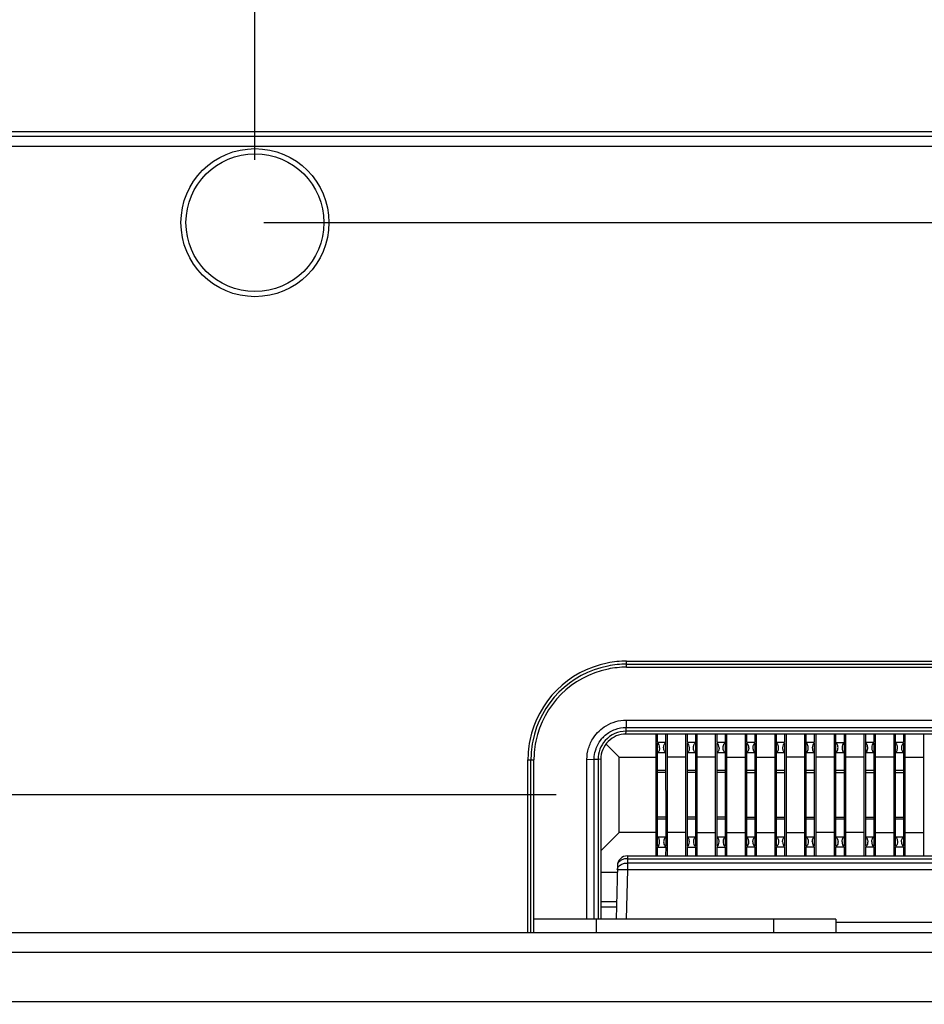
# Model space of a CAD drawing. Header units: inches. Extents: x 0 to 34, y 0 to 22.
# Tile 6 of 55: x 8.7 to 9.6, y 6.2 to 7.2. Entities that reach past the tile are written whole.
import ezdxf

# ---------------------------------------------------------------- set-up
doc = ezdxf.new("R2010")
doc.units = ezdxf.units.IN
doc.header["$LTSCALE"] = 1.87
doc.header["$MEASUREMENT"] = 0
doc.layers.get('0').update_dxf_attribs({"linetype": 'CONTINUOUS'})
doc.layers.add('DIMENSIONS', color=7, linetype='CONTINUOUS')
doc.styles.get("Standard").update_dxf_attribs({"font": 'txt', "width": 0.8})
doc.dimstyles.new('DIMSTYLE_2', dxfattribs={"dimtxt": 0.125, "dimasz": 0.18, "dimexe": 0.125, "dimexo": 0.0625, "dimgap": 0.03125, "dimtad": 0, "dimtih": 1, "dimtoh": 1, "dimdec": 3, "dimzin": 4, "dimdsep": 46, "dimtxsty": 'STANDARD', "dimblk": '_FILLED', "dimblk1": '_FILLED', "dimblk2": '_FILLED', "dimcen": 0.09, "dimadec": 0, "dimazin": 0, "dimtp": 0.01, "dimtm": 0.01, "dimtfac": 1, "dimtdec": 3, "dimtofl": 0, "dimtmove": 0, "dimatfit": 3, "dimldrblk": '_FILLED', "dimfxl": 1, "dimtolj": 1, "dimtzin": 4, "dimarcsym": 0})

# ---------------------------------------------------------------- blocks, each defined once
blk = doc.blocks.new('*D17')
at = {"layer": 'DIMENSIONS', "color": 2, "linetype": 'CONTINUOUS'}
blk.add_line((8.56883, 6.98729), (8.56883, 7.50258), dxfattribs=at)
at = {"layer": 'DIMENSIONS', "color": 2, "linetype": 'CONTINUOUS', "insert": (8.50633, 7.56508), "char_height": 0.125, "width": 1.425, "attachment_point": 1, "rotation": 90, "line_spacing_factor": 0.9}
blk.add_mtext('4.979{\\Ftxt.shx;\\W1.000000;\\H0.125000; }[126.48]', dxfattribs=at)
blk = doc.blocks.new('_FILLED')
at = {"color": 0, "linetype": 'BYBLOCK'}
blk.add_solid([(0, 0), (-1, 0.1736), (-1, -0.1736)], dxfattribs=at)
blk = doc.blocks.new('*D18')
at = {"layer": 'DIMENSIONS', "color": 2, "linetype": 'CONTINUOUS'}
blk.add_line((8.89283, 7.03729), (8.89283, 7.50258), dxfattribs=at)
at = {"layer": 'DIMENSIONS', "color": 2, "linetype": 'CONTINUOUS', "insert": (8.83033, 7.56508), "char_height": 0.125, "width": 1.425, "attachment_point": 1, "rotation": 90, "line_spacing_factor": 0.9}
blk.add_mtext('4.655{\\Ftxt.shx;\\W1.000000;\\H0.125000; }[118.25]', dxfattribs=at)
blk = doc.blocks.new('*D25')
at = {"layer": 'DIMENSIONS', "color": 2, "linetype": 'CONTINUOUS'}
blk.add_line((8.90148, 6.97479), (14.48325, 6.97479), dxfattribs=at)
at = {"layer": 'DIMENSIONS', "color": 2, "linetype": 'CONTINUOUS', "insert": (14.54575, 7.03729), "char_height": 0.125, "width": 1.325, "attachment_point": 1, "line_spacing_factor": 0.9}
blk.add_mtext('1.644{\\Ftxt.shx;\\W1.000000;\\H0.125000; }[41.77]', dxfattribs=at)
blk = doc.blocks.new('*D37')
at = {"layer": 'DIMENSIONS', "color": 2, "linetype": 'CONTINUOUS'}
blk.add_line((9.19195, 6.40671), (8.01667, 6.40671), dxfattribs=at)
at = {"layer": 'DIMENSIONS', "color": 2, "linetype": 'CONTINUOUS', "insert": (7.95417, 6.46921), "char_height": 0.125, "width": 1.325, "attachment_point": 3, "line_spacing_factor": 0.9}
blk.add_mtext('1.076{\\Ftxt.shx;\\W1.000000;\\H0.125000; }[27.34]', dxfattribs=at)

msp = doc.modelspace()

# ---------------------------------------------------------------- linework, layer by layer
at = {"color": 7, "linetype": 'CONTINUOUS'}
for p, q in [((13.38438, 7.06508), (8.57529, 7.06508)), ((13.37483, 7.06026), (8.58484, 7.06026)), ((13.37483, 7.05026), (8.58484, 7.05026)), ((9.26189, 6.53338), (9.26188, 6.53938)), ((9.26188, 6.53938), (12.69879, 6.53938)), ((9.26189, 6.53638), (12.69878, 6.53638)), ((9.26189, 6.53338), (12.69878, 6.53338)), ((9.26147, 6.46978), (9.26147, 6.47354)), ((9.26147, 6.47354), (12.6992, 6.47354)), ((9.26153, 6.48073), (9.2615, 6.47354)), ((9.26153, 6.48073), (12.69912, 6.48073)), ((9.26132, 6.46698), (9.26142, 6.46978)), ((12.69935, 6.46698), (9.26132, 6.46698)), ((12.6992, 6.46978), (9.26147, 6.46978)), ((9.29102, 6.46698), (9.29102, 6.34609)), ((9.29275, 6.4585), (9.29275, 6.46698)), ((9.30074, 6.46698), (9.30075, 6.35535)), ((9.30253, 6.34609), (9.30253, 6.46698)), ((9.32055, 6.46698), (9.32055, 6.34609)), ((9.32228, 6.4585), (9.32228, 6.46698)), ((9.33027, 6.46698), (9.33027, 6.35535)), ((9.33206, 6.34609), (9.33206, 6.46698)), ((9.35007, 6.46698), (9.35007, 6.34609)), ((9.35181, 6.4585), (9.35181, 6.46698)), ((9.3598, 6.46698), (9.3598, 6.35535)), ((9.36159, 6.34609), (9.36159, 6.46698)), ((9.3796, 6.46698), (9.3796, 6.34609)), ((9.38134, 6.4585), (9.38134, 6.46698)), ((9.38933, 6.46698), (9.38933, 6.4585)), ((9.39112, 6.34609), (9.39112, 6.46698)), ((9.40913, 6.46698), (9.40913, 6.34609)), ((9.41087, 6.35535), (9.41086, 6.46698)), ((9.41886, 6.46698), (9.41886, 6.4585)), ((9.42064, 6.34609), (9.42064, 6.46698)), ((9.43866, 6.46698), (9.43866, 6.34609)), ((9.44039, 6.35535), (9.44039, 6.46698)), ((9.44838, 6.46698), (9.44838, 6.4585)), ((9.45017, 6.34609), (9.45017, 6.46698)), ((9.46818, 6.46698), (9.46818, 6.34609)), ((9.46992, 6.35535), (9.46992, 6.46698)), ((9.47791, 6.46698), (9.47791, 6.35535)), ((9.4797, 6.34609), (9.4797, 6.46698)), ((9.49771, 6.46698), (9.49771, 6.34609)), ((9.49945, 6.35535), (9.49945, 6.46698)), ((9.50744, 6.46698), (9.50744, 6.4585)), ((9.50923, 6.34609), (9.50923, 6.46698)), ((9.52724, 6.46698), (9.52724, 6.34609)), ((9.52898, 6.35535), (9.52897, 6.46698)), ((9.53697, 6.46698), (9.53697, 6.4585)), ((9.53875, 6.34609), (9.53875, 6.46698)), ((9.55677, 6.46698), (9.55677, 6.34609)), ((9.25445, 6.44412), (9.24143, 6.45714)), ((9.30075, 6.4585), (9.29276, 6.4585)), ((9.29276, 6.35535), (9.29276, 6.45808)), ((9.33027, 6.4585), (9.32228, 6.4585)), ((9.32228, 6.35535), (9.32228, 6.45808)), ((9.3598, 6.4585), (9.35181, 6.4585)), ((9.35181, 6.35535), (9.35181, 6.45808)), ((9.38933, 6.4585), (9.38134, 6.4585)), ((9.38134, 6.35535), (9.38134, 6.45808)), ((9.38933, 6.45808), (9.38933, 6.35535)), ((9.41886, 6.4585), (9.41087, 6.4585)), ((9.41886, 6.45808), (9.41886, 6.35535)), ((9.44838, 6.4585), (9.44039, 6.4585)), ((9.44838, 6.45808), (9.44838, 6.35535)), ((9.47791, 6.4583), (9.46992, 6.4583)), ((9.50744, 6.4585), (9.49945, 6.4585)), ((9.50744, 6.45808), (9.50744, 6.35535)), ((9.53697, 6.4585), (9.52898, 6.4585)), ((9.53697, 6.45808), (9.53697, 6.35535)), ((9.25445, 6.36931), (9.25445, 6.44412)), ((9.25445, 6.44412), (9.29102, 6.44412)), ((9.29276, 6.4488), (9.30075, 6.4488)), ((9.32055, 6.44412), (9.30253, 6.44412)), ((9.32228, 6.4488), (9.33027, 6.4488)), ((9.35007, 6.44412), (9.33206, 6.44412)), ((9.35181, 6.4488), (9.3598, 6.4488)), ((9.36159, 6.44412), (9.3796, 6.44412)), ((9.38134, 6.4488), (9.38933, 6.4488)), ((9.39111, 6.44412), (9.40913, 6.44412)), ((9.41087, 6.4488), (9.41886, 6.4488)), ((9.43866, 6.44412), (9.42064, 6.44412)), ((9.44039, 6.4488), (9.44838, 6.4488)), ((9.46818, 6.44412), (9.45017, 6.44412)), ((9.46992, 6.4488), (9.47791, 6.4488)), ((9.49771, 6.44412), (9.4797, 6.44412)), ((9.49945, 6.4488), (9.50744, 6.4488)), ((9.52724, 6.44412), (9.50923, 6.44412)), ((9.52898, 6.4488), (9.53697, 6.4488)), ((9.53875, 6.44412), (9.55677, 6.44412)), ((9.16394, 6.27009), (9.16394, 6.44144)), ((9.16394, 6.44144), (9.16994, 6.44144)), ((9.16694, 6.27009), (9.16694, 6.44144)), ((9.16983, 6.27009), (9.16994, 6.44144)), ((9.22259, 6.44177), (9.22978, 6.4419)), ((9.22259, 6.28309), (9.22259, 6.44177)), ((9.22978, 6.28309), (9.22978, 6.44185)), ((9.23354, 6.44185), (9.22978, 6.44185)), ((9.23634, 6.442), (9.23354, 6.44181)), ((9.23354, 6.44185), (9.23354, 6.28309)), ((9.23634, 6.442), (9.23634, 6.28309)), ((9.30075, 6.43066), (9.29275, 6.43066)), ((9.30075, 6.42886), (9.29275, 6.42886)), ((9.33027, 6.43066), (9.32228, 6.43066)), ((9.33027, 6.42886), (9.32228, 6.42886)), ((9.3598, 6.43066), (9.35181, 6.43066)), ((9.3598, 6.42886), (9.35181, 6.42886)), ((9.38933, 6.43066), (9.38134, 6.43066)), ((9.38134, 6.42886), (9.38933, 6.42886)), ((9.41886, 6.43066), (9.41086, 6.43066)), ((9.41086, 6.42886), (9.41886, 6.42886)), ((9.44838, 6.43066), (9.44039, 6.43066)), ((9.44039, 6.42886), (9.44838, 6.42886)), ((9.47791, 6.43066), (9.46992, 6.43066)), ((9.46992, 6.42886), (9.47791, 6.42886)), ((9.50744, 6.43066), (9.49945, 6.43066)), ((9.49945, 6.42886), (9.50744, 6.42886)), ((9.52897, 6.42886), (9.53697, 6.42886)), ((9.53697, 6.43066), (9.52898, 6.43066)), ((9.30075, 6.38456), (9.29275, 6.38456)), ((9.33027, 6.38456), (9.32228, 6.38456)), ((9.3598, 6.38456), (9.35181, 6.38456)), ((9.38134, 6.38456), (9.38933, 6.38456)), ((9.41086, 6.38456), (9.41886, 6.38456)), ((9.44039, 6.38456), (9.44838, 6.38456)), ((9.46992, 6.38456), (9.47791, 6.38456)), ((9.49945, 6.38456), (9.50744, 6.38456)), ((9.52897, 6.38456), (9.53697, 6.38456)), ((9.29275, 6.38277), (9.30075, 6.38277)), ((9.32228, 6.38277), (9.33027, 6.38277)), ((9.35181, 6.38277), (9.3598, 6.38277)), ((9.38134, 6.38277), (9.38933, 6.38277)), ((9.41086, 6.38277), (9.41886, 6.38277)), ((9.44039, 6.38277), (9.44838, 6.38277)), ((9.46992, 6.38277), (9.47791, 6.38277)), ((9.49945, 6.38277), (9.50744, 6.38277)), ((9.52898, 6.38277), (9.53697, 6.38277)), ((9.25445, 6.36931), (9.23634, 6.3512)), ((9.29102, 6.36931), (9.25445, 6.36931)), ((9.32055, 6.36931), (9.30253, 6.36931)), ((9.33206, 6.36931), (9.35007, 6.36931)), ((9.36159, 6.36931), (9.3796, 6.36931)), ((9.39111, 6.36931), (9.40913, 6.36931)), ((9.42064, 6.36931), (9.43866, 6.36931)), ((9.46818, 6.36931), (9.45017, 6.36931)), ((9.49771, 6.36931), (9.4797, 6.36931)), ((9.50923, 6.36931), (9.52724, 6.36931)), ((9.53875, 6.36931), (9.55677, 6.36931)), ((9.30075, 6.36462), (9.29276, 6.36462)), ((9.33027, 6.36462), (9.32228, 6.36462)), ((9.3598, 6.36462), (9.35181, 6.36462)), ((9.38933, 6.36462), (9.38134, 6.36462)), ((9.41886, 6.36462), (9.41087, 6.36462)), ((9.44838, 6.36462), (9.44039, 6.36462)), ((9.47791, 6.36462), (9.46992, 6.36462)), ((9.50744, 6.36462), (9.49945, 6.36462)), ((9.53697, 6.36462), (9.52898, 6.36462)), ((9.26278, 6.34609), (9.26278, 6.34323)), ((9.26278, 6.34609), (12.69689, 6.34609)), ((9.29275, 6.34609), (9.29275, 6.35476)), ((9.29276, 6.35476), (9.30075, 6.35476)), ((9.30075, 6.35476), (9.30074, 6.34609)), ((9.32228, 6.34609), (9.32228, 6.35476)), ((9.32228, 6.35476), (9.33027, 6.35476)), ((9.33027, 6.35476), (9.33027, 6.34609)), ((9.35181, 6.34609), (9.35181, 6.35476)), ((9.35181, 6.35476), (9.3598, 6.35476)), ((9.3598, 6.35476), (9.3598, 6.34609)), ((9.38134, 6.34609), (9.38134, 6.35477)), ((9.38933, 6.35476), (9.38134, 6.35476)), ((9.38933, 6.35476), (9.38933, 6.34609)), ((9.41086, 6.34609), (9.41086, 6.35477)), ((9.41886, 6.35476), (9.41087, 6.35476)), ((9.41886, 6.35476), (9.41886, 6.34609)), ((9.44039, 6.34609), (9.44039, 6.35477)), ((9.44838, 6.35476), (9.44039, 6.35476)), ((9.44838, 6.35476), (9.44838, 6.34609)), ((9.46992, 6.34609), (9.46992, 6.35477)), ((9.47791, 6.35476), (9.46992, 6.35476)), ((9.47791, 6.35476), (9.47791, 6.34609)), ((9.49945, 6.34609), (9.49945, 6.35477)), ((9.50744, 6.35476), (9.49945, 6.35476)), ((9.50744, 6.35476), (9.50744, 6.34609)), ((9.52897, 6.34609), (9.52897, 6.35477)), ((9.53697, 6.35476), (9.52898, 6.35476)), ((9.53697, 6.35476), (9.53697, 6.34609)), ((9.25278, 6.3363), (9.25162, 6.28309)), ((9.26278, 6.34323), (9.26268, 6.33894)), ((9.26268, 6.33894), (9.26268, 6.33201)), ((12.69699, 6.33894), (9.26268, 6.33894)), ((9.26278, 6.34323), (12.69689, 6.34323)), ((9.23634, 6.32994), (9.25278, 6.32994)), ((9.26268, 6.33201), (9.25269, 6.33201)), ((9.26268, 6.33201), (9.26162, 6.28309)), ((12.69699, 6.33201), (9.26268, 6.33201)), ((9.23634, 6.30073), (9.252, 6.30073)), ((9.23634, 6.29541), (9.25189, 6.29541)), ((9.46983, 6.28309), (9.16983, 6.28309)), ((9.23183, 6.28309), (9.23183, 6.27009)), ((9.40783, 6.28309), (9.40783, 6.27009)), ((9.46983, 6.28309), (9.46983, 6.27009)), ((12.48983, 6.27987), (9.46983, 6.27987)), ((8.52819, 6.27009), (13.43148, 6.27009)), ((8.52819, 6.25052), (13.43148, 6.25052)), ((13.35923, 6.2012), (8.60044, 6.2012))]:
    msp.add_line(p, q, dxfattribs=at)
for radius in [0.0735, 0.0685]:
    msp.add_circle((8.89283, 6.97479), radius, dxfattribs=at)
for centre, radius, start, end in [((9.26184, 6.44148), 0.09789, 101.2415, 168.76731), ((9.26185, 6.44148), 0.0949, 101.2429, 168.76364), ((9.26185, 6.44147), 0.0919, 101.53145, 168.47594), ((9.26192, 6.44101), 0.09837, 90.01999, 101.23148), ((9.26192, 6.44102), 0.09536, 90.02056, 101.23246), ((9.26192, 6.44102), 0.09236, 90.02106, 101.51828), ((9.26127, 6.44206), 0.02492, 89.9404, 180.05474), ((9.26085, 6.44248), 0.0308, 130.57028, 139.56258), ((9.2614, 6.44208), 0.02771, 89.84557, 138.12765), ((9.26263, 6.44134), 0.09869, 168.77632, 175.48232), ((9.26259, 6.44135), 0.09565, 168.77336, 175.48199), ((9.26257, 6.44135), 0.09263, 168.4892, 175.36838), ((9.2617, 6.44142), 0.09775, 175.48186, 179.98594), ((9.26173, 6.44141), 0.09478, 175.48158, 179.98657), ((9.26175, 6.44141), 0.09181, 175.36753, 179.98611), ((9.26278, 6.33609), 0.01, 90, 178.75)]:
    msp.add_arc(centre, radius, start, end, dxfattribs=at)
for centre, ratio, start_param, end_param in [((9.29191, 6.45337), 0.577362, -1.570796, -0.30109), ((9.32144, 6.45337), 0.577362, -1.570796, -0.30109), ((9.35097, 6.45337), 0.577362, -1.570796, -0.30109), ((9.38049, 6.45337), 0.577362, -1.570796, -0.30109), ((9.39017, 6.45337), 0.577339, 0.30109, 1.570796), ((9.4197, 6.45337), 0.577339, 0.30109, 1.570796), ((9.44923, 6.45337), 0.577339, 0.30109, 1.570796), ((9.47876, 6.45337), 0.577339, 0.30109, 1.570796), ((9.50828, 6.45337), 0.577339, 0.30109, 1.570796), ((9.53781, 6.45337), 0.577339, 0.30109, 1.570796), ((9.29191, 6.36005), 0.577362, -2.840502, -1.570796), ((9.32144, 6.36005), 0.577362, -2.840502, -1.570796), ((9.35097, 6.36005), 0.577362, -2.840502, -1.570796), ((9.38049, 6.36005), 0.577362, -2.840502, -1.570796), ((9.39017, 6.36005), 0.577339, -4.712389, -3.442683), ((9.4197, 6.36005), 0.577339, -4.712389, -3.442683), ((9.44923, 6.36005), 0.577339, -4.712389, -3.442683), ((9.47876, 6.36005), 0.577339, 1.570796, 2.840502), ((9.50828, 6.36005), 0.577339, 1.570796, 2.840502), ((9.53781, 6.36005), 0.577339, -4.712389, -3.442683)]:
    msp.add_ellipse(centre, major_axis=(0, 0.00492), ratio=ratio, start_param=start_param, end_param=end_param, dxfattribs=at)
for points, knots in [([(9.22901, 6.46331), (9.23061, 6.46574), (9.23436, 6.47026), (9.23906, 6.47379), (9.24156, 6.47528)], [0, 0, 0, 0, 0.499978, 1, 1, 1, 1]), ([(9.24082, 6.46587), (9.24365, 6.4683), (9.25022, 6.47218), (9.25774, 6.47361), (9.26147, 6.47354)], [0, 0, 0, 0, 0.500219, 1, 1, 1, 1]), ([(9.24156, 6.47528), (9.24455, 6.47706), (9.25104, 6.47984), (9.25805, 6.48079), (9.26153, 6.48073)], [0, 0, 0, 0, 0.500116, 1, 1, 1, 1]), ([(9.22259, 6.44177), (9.22251, 6.44556), (9.22365, 6.45319), (9.22693, 6.46015), (9.22901, 6.46331)], [0, 0, 0, 0, 0.49983, 1, 1, 1, 1]), ([(9.23159, 6.45241), (9.23192, 6.45332), (9.2334, 6.45691), (9.23552, 6.46024), (9.23741, 6.46246)], [0, 0, 0, 0, 0.250502, 1, 1, 1, 1]), ([(9.24067, 6.46052), (9.23841, 6.45799), (9.23478, 6.45207), (9.23352, 6.44524), (9.23354, 6.44185)], [0, 0, 0, 0, 0.500049, 1, 1, 1, 1]), ([(9.29476, 6.45337), (9.29476, 6.45283), (9.29466, 6.45179), (9.29424, 6.45041), (9.29369, 6.44946), (9.29316, 6.44893), (9.29289, 6.44873), (9.29276, 6.44864)], [0, 0, 0, 0, 0.305276, 0.580356, 0.810243, 0.908709, 1, 1, 1, 1]), ([(9.30075, 6.44863), (9.30042, 6.44886), (9.29974, 6.44948), (9.29907, 6.45086), (9.29871, 6.45259), (9.29874, 6.45385), (9.29882, 6.45448)], [0, 0, 0, 0, 0.186732, 0.420406, 0.701236, 1, 1, 1, 1]), ([(9.29882, 6.45448), (9.29893, 6.45528), (9.2993, 6.45665), (9.30023, 6.4578), (9.30075, 6.45808)], [0, 0, 0, 0, 0.577987, 1, 1, 1, 1]), ([(9.32428, 6.45337), (9.32428, 6.45283), (9.32419, 6.45179), (9.32377, 6.45041), (9.32322, 6.44946), (9.32269, 6.44893), (9.32242, 6.44873), (9.32228, 6.44864)], [0, 0, 0, 0, 0.305276, 0.580356, 0.810243, 0.908709, 1, 1, 1, 1]), ([(9.33027, 6.44863), (9.32995, 6.44886), (9.32927, 6.44948), (9.3286, 6.45086), (9.32824, 6.45259), (9.32826, 6.45385), (9.32835, 6.45448)], [0, 0, 0, 0, 0.186732, 0.420406, 0.701236, 1, 1, 1, 1]), ([(9.32835, 6.45448), (9.32845, 6.45528), (9.32882, 6.45665), (9.32976, 6.4578), (9.33027, 6.45808)], [0, 0, 0, 0, 0.577987, 1, 1, 1, 1]), ([(9.35381, 6.45337), (9.35381, 6.45283), (9.35371, 6.45179), (9.35329, 6.45041), (9.35275, 6.44946), (9.35222, 6.44893), (9.35194, 6.44873), (9.35181, 6.44864)], [0, 0, 0, 0, 0.305276, 0.580356, 0.810243, 0.908709, 1, 1, 1, 1]), ([(9.3598, 6.44863), (9.35947, 6.44886), (9.35879, 6.44948), (9.35813, 6.45086), (9.35777, 6.45259), (9.35779, 6.45385), (9.35788, 6.45448)], [0, 0, 0, 0, 0.186732, 0.420406, 0.701236, 1, 1, 1, 1]), ([(9.35788, 6.45448), (9.35798, 6.45528), (9.35835, 6.45665), (9.35928, 6.4578), (9.3598, 6.45808)], [0, 0, 0, 0, 0.577987, 1, 1, 1, 1]), ([(9.38334, 6.45337), (9.38334, 6.45283), (9.38324, 6.45179), (9.38282, 6.45041), (9.38227, 6.44946), (9.38174, 6.44893), (9.38147, 6.44873), (9.38134, 6.44864)], [0, 0, 0, 0, 0.305276, 0.580356, 0.810243, 0.908709, 1, 1, 1, 1]), ([(9.38733, 6.45337), (9.38733, 6.45283), (9.38743, 6.45179), (9.38785, 6.45041), (9.38839, 6.44946), (9.38892, 6.44893), (9.3892, 6.44873), (9.38933, 6.44864)], [0, 0, 0, 0, 0.305279, 0.58036, 0.810246, 0.908711, 1, 1, 1, 1]), ([(9.41279, 6.45448), (9.41269, 6.45528), (9.41232, 6.45665), (9.41138, 6.4578), (9.41087, 6.45808)], [0, 0, 0, 0, 0.577983, 1, 1, 1, 1]), ([(9.41087, 6.44863), (9.41119, 6.44886), (9.41187, 6.44948), (9.41254, 6.45086), (9.4129, 6.45259), (9.41288, 6.45385), (9.41279, 6.45448)], [0, 0, 0, 0, 0.186735, 0.42041, 0.701239, 1, 1, 1, 1]), ([(9.41686, 6.45337), (9.41686, 6.45283), (9.41695, 6.45179), (9.41737, 6.45041), (9.41792, 6.44946), (9.41845, 6.44893), (9.41872, 6.44873), (9.41886, 6.44864)], [0, 0, 0, 0, 0.305279, 0.58036, 0.810246, 0.908711, 1, 1, 1, 1]), ([(9.44232, 6.45448), (9.44221, 6.45528), (9.44184, 6.45665), (9.44091, 6.4578), (9.44039, 6.45808)], [0, 0, 0, 0, 0.577983, 1, 1, 1, 1]), ([(9.44039, 6.44863), (9.44072, 6.44886), (9.4414, 6.44948), (9.44207, 6.45086), (9.44243, 6.45259), (9.4424, 6.45385), (9.44232, 6.45448)], [0, 0, 0, 0, 0.186735, 0.42041, 0.701239, 1, 1, 1, 1]), ([(9.44639, 6.45337), (9.44639, 6.45283), (9.44648, 6.45179), (9.4469, 6.45041), (9.44745, 6.44946), (9.44798, 6.44893), (9.44825, 6.44873), (9.44838, 6.44864)], [0, 0, 0, 0, 0.305279, 0.58036, 0.810246, 0.908711, 1, 1, 1, 1]), ([(9.47185, 6.45448), (9.47174, 6.45528), (9.47137, 6.45665), (9.47044, 6.4578), (9.46992, 6.45808)], [0, 0, 0, 0, 0.577983, 1, 1, 1, 1]), ([(9.46992, 6.44863), (9.47025, 6.44886), (9.47093, 6.44948), (9.4716, 6.45086), (9.47195, 6.45259), (9.47193, 6.45385), (9.47185, 6.45448)], [0, 0, 0, 0, 0.186735, 0.42041, 0.701239, 1, 1, 1, 1]), ([(9.47591, 6.45337), (9.47591, 6.45283), (9.47601, 6.45179), (9.47643, 6.45041), (9.47698, 6.44946), (9.47751, 6.44893), (9.47778, 6.44873), (9.47791, 6.44864)], [0, 0, 0, 0, 0.305279, 0.58036, 0.810246, 0.908711, 1, 1, 1, 1]), ([(9.50137, 6.45448), (9.50127, 6.45528), (9.5009, 6.45665), (9.49997, 6.4578), (9.49945, 6.45808)], [0, 0, 0, 0, 0.577983, 1, 1, 1, 1]), ([(9.49945, 6.44863), (9.49978, 6.44886), (9.50046, 6.44948), (9.50112, 6.45086), (9.50148, 6.45259), (9.50146, 6.45385), (9.50137, 6.45448)], [0, 0, 0, 0, 0.186735, 0.42041, 0.701239, 1, 1, 1, 1]), ([(9.50544, 6.45337), (9.50544, 6.45283), (9.50554, 6.45179), (9.50596, 6.45041), (9.5065, 6.44946), (9.50703, 6.44893), (9.50731, 6.44873), (9.50744, 6.44864)], [0, 0, 0, 0, 0.305279, 0.58036, 0.810246, 0.908711, 1, 1, 1, 1]), ([(9.5309, 6.45448), (9.5308, 6.45528), (9.53043, 6.45665), (9.52949, 6.4578), (9.52898, 6.45808)], [0, 0, 0, 0, 0.577983, 1, 1, 1, 1]), ([(9.52898, 6.44863), (9.52931, 6.44886), (9.52998, 6.44948), (9.53065, 6.45086), (9.53101, 6.45259), (9.53099, 6.45385), (9.5309, 6.45448)], [0, 0, 0, 0, 0.186735, 0.42041, 0.701239, 1, 1, 1, 1]), ([(9.53497, 6.45337), (9.53497, 6.45283), (9.53507, 6.45179), (9.53548, 6.45041), (9.53603, 6.44946), (9.53656, 6.44893), (9.53683, 6.44873), (9.53697, 6.44864)], [0, 0, 0, 0, 0.305279, 0.58036, 0.810246, 0.908711, 1, 1, 1, 1]), ([(9.22978, 6.44185), (9.22976, 6.44275), (9.22987, 6.44633), (9.23068, 6.44988), (9.23159, 6.45241)], [0, 0, 0, 0, 0.250476, 1, 1, 1, 1]), ([(9.29476, 6.36005), (9.29476, 6.3606), (9.29466, 6.36163), (9.29424, 6.36302), (9.29369, 6.36396), (9.29316, 6.3645), (9.29289, 6.36469), (9.29276, 6.36479)], [0, 0, 0, 0, 0.305277, 0.580356, 0.810243, 0.908709, 1, 1, 1, 1]), ([(9.30075, 6.3648), (9.30042, 6.36457), (9.29974, 6.36394), (9.29907, 6.36256), (9.29871, 6.36084), (9.29874, 6.35958), (9.29882, 6.35894)], [0, 0, 0, 0, 0.186732, 0.420407, 0.701237, 1, 1, 1, 1]), ([(9.32428, 6.36005), (9.32428, 6.3606), (9.32419, 6.36163), (9.32377, 6.36302), (9.32322, 6.36396), (9.32269, 6.3645), (9.32242, 6.36469), (9.32228, 6.36479)], [0, 0, 0, 0, 0.305277, 0.580356, 0.810243, 0.908709, 1, 1, 1, 1]), ([(9.33027, 6.3648), (9.32995, 6.36457), (9.32927, 6.36394), (9.3286, 6.36256), (9.32824, 6.36084), (9.32826, 6.35958), (9.32835, 6.35894)], [0, 0, 0, 0, 0.186732, 0.420407, 0.701237, 1, 1, 1, 1]), ([(9.35381, 6.36005), (9.35381, 6.3606), (9.35371, 6.36163), (9.35329, 6.36302), (9.35275, 6.36396), (9.35222, 6.3645), (9.35194, 6.36469), (9.35181, 6.36479)], [0, 0, 0, 0, 0.305277, 0.580356, 0.810243, 0.908709, 1, 1, 1, 1]), ([(9.3598, 6.3648), (9.35947, 6.36457), (9.35879, 6.36394), (9.35813, 6.36256), (9.35777, 6.36084), (9.35779, 6.35958), (9.35788, 6.35894)], [0, 0, 0, 0, 0.186732, 0.420407, 0.701237, 1, 1, 1, 1]), ([(9.38334, 6.36005), (9.38334, 6.3606), (9.38324, 6.36163), (9.38282, 6.36302), (9.38227, 6.36396), (9.38174, 6.3645), (9.38147, 6.36469), (9.38134, 6.36479)], [0, 0, 0, 0, 0.305277, 0.580356, 0.810243, 0.908709, 1, 1, 1, 1]), ([(9.38733, 6.36005), (9.38733, 6.3606), (9.38743, 6.36163), (9.38785, 6.36302), (9.38839, 6.36396), (9.38892, 6.3645), (9.3892, 6.36469), (9.38933, 6.36479)], [0, 0, 0, 0, 0.305279, 0.580359, 0.810246, 0.908711, 1, 1, 1, 1]), ([(9.41087, 6.3648), (9.41119, 6.36457), (9.41187, 6.36394), (9.41254, 6.36256), (9.4129, 6.36084), (9.41288, 6.35958), (9.41279, 6.35894)], [0, 0, 0, 0, 0.186735, 0.42041, 0.701238, 1, 1, 1, 1]), ([(9.41686, 6.36005), (9.41686, 6.3606), (9.41695, 6.36163), (9.41737, 6.36302), (9.41792, 6.36396), (9.41845, 6.3645), (9.41872, 6.36469), (9.41886, 6.36479)], [0, 0, 0, 0, 0.305279, 0.580359, 0.810246, 0.908711, 1, 1, 1, 1]), ([(9.44039, 6.3648), (9.44072, 6.36457), (9.4414, 6.36394), (9.44207, 6.36256), (9.44243, 6.36084), (9.4424, 6.35958), (9.44232, 6.35894)], [0, 0, 0, 0, 0.186735, 0.42041, 0.701238, 1, 1, 1, 1]), ([(9.44639, 6.36005), (9.44639, 6.3606), (9.44648, 6.36163), (9.4469, 6.36302), (9.44745, 6.36396), (9.44798, 6.3645), (9.44825, 6.36469), (9.44838, 6.36479)], [0, 0, 0, 0, 0.305279, 0.580359, 0.810246, 0.908711, 1, 1, 1, 1]), ([(9.46992, 6.3648), (9.47025, 6.36457), (9.47093, 6.36394), (9.4716, 6.36256), (9.47195, 6.36084), (9.47193, 6.35958), (9.47185, 6.35894)], [0, 0, 0, 0, 0.186735, 0.42041, 0.701238, 1, 1, 1, 1]), ([(9.47591, 6.36005), (9.47591, 6.3606), (9.47601, 6.36163), (9.47643, 6.36302), (9.47698, 6.36396), (9.47751, 6.3645), (9.47778, 6.36469), (9.47791, 6.36479)], [0, 0, 0, 0, 0.305279, 0.580359, 0.810246, 0.908711, 1, 1, 1, 1]), ([(9.49945, 6.3648), (9.49978, 6.36457), (9.50046, 6.36394), (9.50112, 6.36256), (9.50148, 6.36084), (9.50146, 6.35958), (9.50137, 6.35894)], [0, 0, 0, 0, 0.186735, 0.42041, 0.701238, 1, 1, 1, 1]), ([(9.50544, 6.36005), (9.50544, 6.3606), (9.50554, 6.36163), (9.50596, 6.36302), (9.5065, 6.36396), (9.50703, 6.3645), (9.50731, 6.36469), (9.50744, 6.36479)], [0, 0, 0, 0, 0.305279, 0.580359, 0.810246, 0.908711, 1, 1, 1, 1]), ([(9.52898, 6.3648), (9.52931, 6.36457), (9.52998, 6.36394), (9.53065, 6.36256), (9.53101, 6.36084), (9.53099, 6.35958), (9.5309, 6.35894)], [0, 0, 0, 0, 0.186735, 0.42041, 0.701238, 1, 1, 1, 1]), ([(9.53497, 6.36005), (9.53497, 6.3606), (9.53507, 6.36163), (9.53548, 6.36302), (9.53603, 6.36396), (9.53656, 6.3645), (9.53683, 6.36469), (9.53697, 6.36479)], [0, 0, 0, 0, 0.305279, 0.580359, 0.810246, 0.908711, 1, 1, 1, 1]), ([(9.29882, 6.35894), (9.29893, 6.35815), (9.2993, 6.35678), (9.30023, 6.35563), (9.30075, 6.35535)], [0, 0, 0, 0, 0.577987, 1, 1, 1, 1]), ([(9.32835, 6.35894), (9.32845, 6.35815), (9.32882, 6.35678), (9.32976, 6.35563), (9.33027, 6.35535)], [0, 0, 0, 0, 0.577987, 1, 1, 1, 1]), ([(9.35788, 6.35894), (9.35798, 6.35815), (9.35835, 6.35678), (9.35928, 6.35563), (9.3598, 6.35535)], [0, 0, 0, 0, 0.577987, 1, 1, 1, 1]), ([(9.41279, 6.35894), (9.41269, 6.35815), (9.41232, 6.35678), (9.41138, 6.35563), (9.41087, 6.35535)], [0, 0, 0, 0, 0.577984, 1, 1, 1, 1]), ([(9.44232, 6.35894), (9.44221, 6.35815), (9.44184, 6.35678), (9.44091, 6.35563), (9.44039, 6.35535)], [0, 0, 0, 0, 0.577984, 1, 1, 1, 1]), ([(9.47185, 6.35894), (9.47174, 6.35815), (9.47137, 6.35678), (9.47044, 6.35563), (9.46992, 6.35535)], [0, 0, 0, 0, 0.577984, 1, 1, 1, 1]), ([(9.50137, 6.35894), (9.50127, 6.35815), (9.5009, 6.35678), (9.49997, 6.35563), (9.49945, 6.35535)], [0, 0, 0, 0, 0.577984, 1, 1, 1, 1]), ([(9.5309, 6.35894), (9.5308, 6.35815), (9.53043, 6.35678), (9.52949, 6.35563), (9.52898, 6.35535)], [0, 0, 0, 0, 0.577984, 1, 1, 1, 1]), ([(9.25269, 6.33201), (9.2527, 6.33248), (9.25285, 6.33342), (9.25368, 6.33525), (9.25568, 6.33722), (9.25893, 6.33865), (9.26141, 6.33895), (9.26268, 6.33894)], [0, 0, 0, 0, 0.104422, 0.212412, 0.447478, 0.713561, 1, 1, 1, 1]), ([(9.26278, 6.34323), (9.2615, 6.34325), (9.25903, 6.34294), (9.25577, 6.34151), (9.25377, 6.33955), (9.25294, 6.33772), (9.25279, 6.33677), (9.25278, 6.3363)], [0, 0, 0, 0, 0.286438, 0.552522, 0.787588, 0.895578, 1, 1, 1, 1])]:
    msp.add_open_spline(points, degree=3, knots=knots, dxfattribs=at)

# ---------------------------------------------------------------- dimensions: what is measured, and where the dimension line sits
at = {"layer": 'DIMENSIONS', "color": 2, "linetype": 'CONTINUOUS'}
for feature_location, offset, dtype, origin, picture, middle in [((8.56883, 6.98729), (0, 0.5153), 1, (13.54821, 6.92479), '*D17', (8.56883, 8.27758)), ((8.89283, 7.03729), (0, 0.4653), 1, (13.54821, 6.97479), '*D18', (8.89283, 8.27758)), ((8.90148, 6.97479), (5.58177, 0), 0, (13.47522, 5.33031), '*D25', (15.20825, 6.97479)), ((9.19195, 6.40671), (-1.17528, 0), 0, (9.25445, 5.33031), '*D37', (7.29167, 6.40671))]:
    dim = msp.add_ordinate_dim(feature_location=feature_location, offset=offset, dtype=dtype, origin=origin, dimstyle='DIMSTYLE_2', dxfattribs=at)
    dim.commit()
    dim.dimension.update_dxf_attribs({"geometry": picture, "text_midpoint": middle})

doc.saveas('drawing.dxf')
